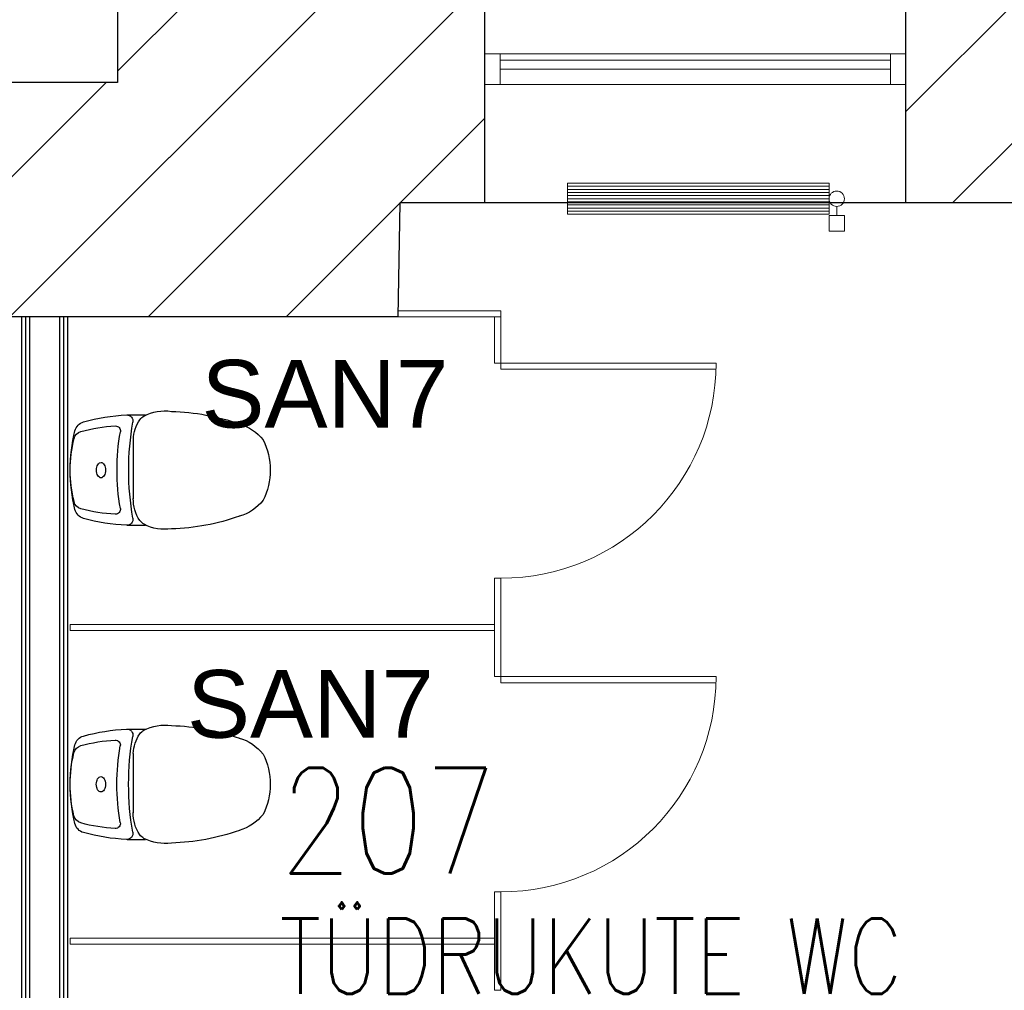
# Model space of a CAD drawing. Header units: millimetres. Extents: x 256092 to 341172, y 103077 to 145077.
# Tile 57 of 139: x 296373 to 299574, y 137540 to 140697. Entities that reach past the tile are written whole.
import ezdxf

# ---------------------------------------------------------------- set-up
doc = ezdxf.new("R2010")
doc.units = ezdxf.units.MM
for name, color, linetype in [('A8HNELIOT', 6, 'Continuous'), ('A8HNUMEROT', 6, 'Continuous'), ('A8HTXT', 3, 'Continuous'), ('PIPE-H1-COMPONENT-', 7, 'Continuous'), ('SAN.TEHNIKA', 6, 'Continuous'), ('SEINAD', 7, 'Continuous')]:
    doc.layers.add(name, color=color, linetype=linetype)
for name, color, linetype, lineweight in [('KIPSKARKASS', 5, 'Continuous', 25), ('SEINA VIIRUTUS', 8, 'Continuous', 18), ('UUS AVATÄIDE', 105, 'Continuous', 18), ('wc kabiini sein', 200, 'Continuous', 13)]:
    doc.layers.add(name, color=color, linetype=linetype, lineweight=lineweight)
doc.styles.add('Arial', font='arial.ttf', dxfattribs={"height": 245.883234})
doc.styles.add('S', font='simplex', dxfattribs={"width": 0.8})
pattern_1 = [(45, (-1047627.23, 105532.54), (-224.5064, 224.5064), [])]

# ---------------------------------------------------------------- blocks, each defined once
blk = doc.blocks.new('A$C43D41204')
at = {"layer": 'SAN.TEHNIKA'}
for points in [[(329, 383.5, 0.155412), (239.8, 368.8)], [(183.1, 371.9, 0.056668), (43.5, 349.6)], [(203.7, 348.4, 0.480472), (183.1, 371.9)], [(226.1, 356.5, 0.156711), (205, 284.5)], [(239.8, 368.8, 0.06317), (226, 356.5)], [(550, 342.5, 0.078719), (329, 383.5)], [(15.4, 320.5, 0.0599), (0, 192.5)], [(43.5, 349.6, 0.271329), (15.4, 320.5)], [(146.5, 336, 0.056668), (34.8, 318.2)], [(163, 317.2, 0.480472), (146.5, 336)], [(203.7, 348.4, 0.04392), (190, 192.5)], [(627, 290.5, 0.158937), (549.5, 342.4)], [(12.3, 294.9, 0.0599), (0, 192.5)], [(34.8, 318.2, 0.271329), (12.3, 294.9)], [(163, 317.2, 0.04392), (152, 192.5)], [(650, 192.5, 0.121087), (627.1, 290.4)], [(0, 192.5, 0.0599), (15.4, 64.5)], [(0, 192.5, 0.0599), (12.3, 90.1)], [(152, 192.5, 0.04392), (163, 67.8)], [(190, 192.5, 0.04392), (203.7, 36.6)], [(627, 94.4, 0.122027), (650, 192.5)], [(12.3, 90.1, 0.271329), (34.8, 66.9)], [(15.4, 64.5, 0.271329), (43.5, 35.5)], [(34.8, 66.9, 0.056668), (146.5, 49)], [(146.5, 49, 0.480472), (163, 67.8)], [(205.1, 92.5, 0.140013), (226.1, 28.6)], [(549.3, 42.4, 0.162831), (627, 94.5)], [(43.5, 35.5, 0.056668), (183.1, 13.2)], [(183.1, 13.2, 0.480472), (203.7, 36.6)], [(329, 1.5, 0.078719), (550, 42.5)], [(226, 28.5, 0.06317), (239.8, 16.2)], [(239.1, 16.6, 0.156943), (329, 1.5)]]:
    blk.add_lwpolyline(points, format="xyb", dxfattribs=at)
for points in [[(185, 371.9), (245, 371.9)], [(205, 92.5), (205, 285.5)], [(185, 13.1), (245, 13.1)]]:
    blk.add_lwpolyline(points, dxfattribs=at)
blk.add_lwpolyline([(100, 167.5, 0.152216), (105.3, 169.2, 0.106943), (110.6, 174.9, 0.074343), (113.8, 182.5, 0.060974), (115, 192.5, 0.060974), (113.8, 202.5, 0.074343), (110.6, 210.2, 0.106943), (105.3, 215.9, 0.152216), (100, 217.5, 0.152216), (94.7, 215.9, 0.106943), (89.4, 210.2, 0.074343), (86.2, 202.5, 0.060974), (85, 192.5, 0.060974), (86.2, 182.5, 0.074343), (89.4, 174.9, 0.106943), (94.7, 169.2)], format="xyb", close=True, dxfattribs=at)
blk = doc.blocks.new('a8tila')
at = {"layer": 'A8HNELIOT', "color": 1, "style": 'S', "width": 0.8}
for s, height, p in [('2', 120, (1053.5, -651.6)), ('m', 250, (803.5, -801.6))]:
    blk.add_text(s, height=height, dxfattribs=at).set_placement(p)
at = {"layer": 'A8HNELIOT', "style": 'S', "width": 0.8}
blk.add_attdef('TILNEL', (0, -800), '', height=250, dxfattribs=at)
at = {"layer": 'A8HNUMEROT', "style": 'S', "width": 0.8}
blk.add_attdef('TILNUM', (0, 0), '', height=350, dxfattribs=at)
at = {"layer": 'A8HTXT', "style": 'S', "width": 0.8}
blk.add_attdef('TILTXT', (0, -400), '', height=250, dxfattribs=at)
blk = doc.blocks.new('*U154')
at = {"layer": 'PIPE-H1-COMPONENT-', "color": 1, "linetype": 'Continuous', "lineweight": 9}
for p, q in [((1732967.7, -1009.2, 650), (1733817.7, -1009.2, 650)), ((1732967.7, -1110.2, 650), (1732967.7, -1009.2, 650)), ((1732967.7, -1019.3, 650), (1733817.7, -1019.3, 650)), ((1733817.7, -1009.2, 650), (1733817.7, -1110.2, 650)), ((1732967.7, -1029.4, 650), (1733817.7, -1029.4, 650)), ((1732967.7, -1039.5, 650), (1733817.7, -1039.5, 650)), ((1732967.7, -1049.6, 650), (1733817.7, -1049.6, 650)), ((1732967.7, -1059.7, 650), (1733817.7, -1059.7, 650)), ((1732967.7, -1069.8, 650), (1733817.7, -1069.8, 650)), ((1732967.7, -1079.9, 650), (1733817.7, -1079.9, 650)), ((1733842.7, -1084.7, 617.5), (1733842.7, -1114.7, 617.5)), ((1732967.7, -1090, 650), (1733817.7, -1090, 650)), ((1732967.7, -1100.1, 650), (1733817.7, -1100.1, 650)), ((1733817.7, -1110.2, 650), (1732967.7, -1110.2, 650)), ((1733817.7, -1114.7, 617.5), (1733817.7, -1164.7, 617.5)), ((1733867.7, -1114.7, 617.5), (1733867.7, -1164.7, 617.5))]:
    blk.add_line(p, q, dxfattribs=at)
at = {"layer": 'PIPE-H1-COMPONENT-', "color": 7, "linetype": 'Continuous', "lineweight": 9}
blk.add_circle((1733842.7, -1059.7, 617.5), 25, dxfattribs=at)
at = {"layer": 'PIPE-H1-COMPONENT-', "color": 1, "linetype": 'Continuous', "lineweight": 9, "extrusion": (0, -1, 0)}
for centre in [(1733842.7, -1114.7, 617.5), (1733842.7, -1164.7, 617.5)]:
    blk.add_ellipse(centre, major_axis=(25, 0), ratio=1, start_param=0, end_param=3.141593, dxfattribs=at)

msp = doc.modelspace()

# ---------------------------------------------------------------- hatches: boundary and pattern name
at = {"layer": 'SEINA VIIRUTUS'}
h = msp.add_hatch(dxfattribs=at)
h.set_pattern_fill('ANSI31', color=256, scale=100)
h.set_pattern_definition(pattern_1)
h.paths.add_polyline_path([(297608.3, 140101.2), (297885, 140101.1), (297885.1, 140873.1), (296690.6, 140873.3), (296690.6, 140492.4), (296221.5, 140492.4), (296221.4, 139730.6), (296536.4, 139730.6), (296536.4, 139730.6), (297602.4, 139730.4)])
h = msp.add_hatch(dxfattribs=at)
h.set_pattern_fill('ANSI31', color=256, scale=100)
h.set_pattern_definition(pattern_1)
h.paths.add_polyline_path([(300079.4, 140100.9), (300244.3, 140100.8), (300244.4, 140872.8), (299253.7, 140873), (299253.6, 140101), (299669.4, 140100.9), (299619.7, 137862.2), (299750.3, 137862.2), (299687.9, 135053.3), (299967.2, 135047.1)])

# ---------------------------------------------------------------- linework, layer by layer
at = {"layer": 'KIPSKARKASS'}
for p, q in [((296379.4, 135290.6), (296379.4, 139730.6)), ((296392.4, 135290.6), (296392.4, 139730.6)), ((296405.4, 135290.6), (296405.4, 139730.6)), ((296503.4, 135290.6), (296503.4, 139730.6)), ((296516.4, 135290.6), (296516.4, 139730.6)), ((296529.4, 135290.6), (296529.4, 139730.6))]:
    msp.add_line(p, q, dxfattribs=at)
at = {"layer": 'SEINAD'}
for p, q in [((296690.6, 143539.3), (296690.6, 140492.4)), ((297885, 140101.1), (297885.1, 140873.1)), ((299253.6, 140101), (299253.7, 140873)), ((296690.6, 140492.4), (275800.5, 140495.1)), ((297608.3, 140101.2), (297602.4, 139730.4)), ((299669.4, 140100.9), (297608.3, 140101.2)), ((297602.4, 139730.4), (289938.3, 139731.4))]:
    msp.add_line(p, q, dxfattribs=at)
at = {"layer": 'UUS AVATÄIDE'}
for p, q in [((297885.1, 140585.5), (299203.6, 140585.5)), ((297885.1, 140535.5, 0), (297885.1, 140565.5, 0)), ((297935.1, 140565.5, 0), (299203.6, 140565.5)), ((297935.1, 140535.5, 0), (297935.1, 140565.5, 0)), ((299203.6, 140485.5), (299203.6, 140585.5)), ((299203.6, 140585.5), (299253.6, 140585.5)), ((299253.6, 140585.5), (299203.6, 140585.5)), ((299203.6, 140565.5), (299203.6, 140535.5)), ((299203.6, 140535.5), (297935.1, 140535.5, 0)), ((297885.1, 140485.5, 0), (299253.6, 140485.5, 0)), ((299253.6, 140485.5, 0), (299203.6, 140485.5, 0))]:
    msp.add_line(p, q, dxfattribs=at)
at = {"layer": 'UUS AVATÄIDE', "extrusion": (0, 0, -1)}
for p, q in [((297885.1, 140485.5, 0), (297885.1, 140585.5, 0)), ((297885.1, 140585.5, 0), (297935.1, 140585.5, 0)), ((297885.1, 140585.5, 0), (297885.1, 140485.5, 0)), ((297935.1, 140585.5, 0), (297935.1, 140485.5, 0)), ((299203.6, 140485.5, 0), (299203.6, 140585.5, 0)), ((299253.6, 140585.5), (299253.6, 140485.5)), ((297935.1, 140485.5, 0), (297885.1, 140485.5, 0))]:
    msp.add_line(p, q, dxfattribs=at)
at = {"layer": 'wc kabiini sein'}
for p, q in [((297936.9, 139580.2), (298636.9, 139580.2)), ((297936.9, 139580.2), (297936.9, 139560.2)), ((297936.9, 139560.2), (298636.9, 139560.2)), ((297936.9, 138560.2), (298636.9, 138560.2)), ((297936.9, 138560.2), (297936.9, 138540.2)), ((297936.9, 138540.2), (298636.9, 138540.2))]:
    msp.add_line(p, q, dxfattribs=at)
for points in [[(297936.9, 139730.4), (297936.9, 139750.4), (297602.4, 139750.4), (297602.4, 139730.4)], [(297916.9, 139580.2), (297936.9, 139580.2), (297936.9, 139730.4), (297916.9, 139730.4)], [(297916.9, 138560.2), (297936.9, 138560.2), (297936.9, 138880.2), (297916.9, 138880.2)], [(297916.9, 138710.2), (297916.9, 138730.2), (296536.9, 138730.2), (296536.9, 138710.2)], [(297916.9, 137540.2), (297936.9, 137540.2), (297936.9, 137860.2), (297916.9, 137860.2)], [(297916.9, 137690.2), (297916.9, 137710.2), (296536.9, 137710.2), (296536.9, 137690.2)]]:
    msp.add_lwpolyline(points, close=True, dxfattribs=at)
for centre in [(297936.9, 139580.2), (297936.9, 138560.2)]:
    msp.add_arc(centre, 700, 270.0021, 0, dxfattribs=at)

# ---------------------------------------------------------------- block references
at = {"layer": 'A8HTXT'}
ref = msp.add_blockref('a8tila', (297218.3, 137920.5), dxfattribs=dict(at, xscale=0.9800000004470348, yscale=0.9800000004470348, zscale=0.9800000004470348))
ref.add_attrib('TILNUM', '207', (297218.3, 137920.5), dxfattribs={"layer": 'A8HNUMEROT', "color": 1, "height": 343, "style": 'S', "width": 0.8})
ref.add_attrib('TILTXT', 'TÜDRUKUTE WC', (297218.3, 137528.5), dxfattribs={"color": 1, "height": 245, "style": 'S', "width": 0.8})
ref.add_attrib('TILNEL', '18,3', (297218.3, 137136.5), dxfattribs={"layer": 'A8HNELIOT', "color": 1, "height": 245, "style": 'S', "width": 0.8})
at = {"layer": 'PIPE-H1-COMPONENT-'}
msp.add_blockref('*U154', (-1434813.6, 141174.1, -650), dxfattribs=at)
at = {"layer": 'SAN.TEHNIKA', "color": 7, "xscale": -1, "rotation": 180}
for p in [(296537.3, 139424.4), (296537, 138402.7)]:
    msp.add_blockref('A$C43D41204', p, dxfattribs=at)

# ---------------------------------------------------------------- texts
at = {"layer": 'SAN.TEHNIKA', "style": 'Arial'}
for p in [(296963.9, 139370.2, 0), (296916.8, 138361.6, 0)]:
    msp.add_text('SAN7', height=220, dxfattribs=at).set_placement(p)

doc.saveas('drawing.dxf')
